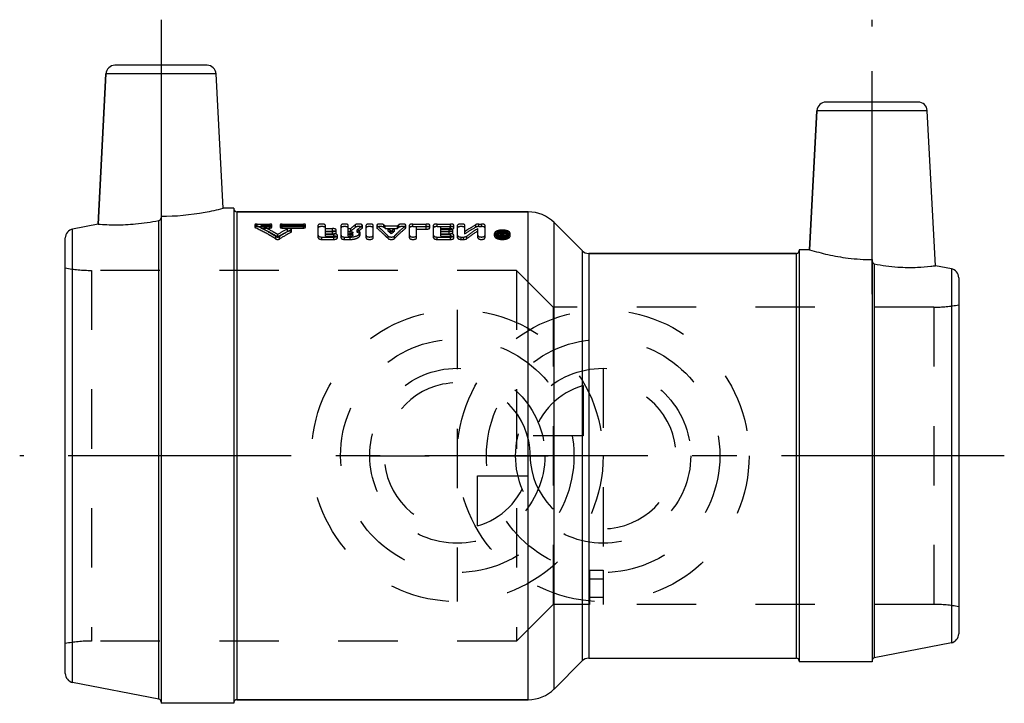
# Model space of a CAD drawing. Header units: millimetres. Extents: x 446 to 554, y 465 to 540.
import ezdxf

# ---------------------------------------------------------------- set-up
doc = ezdxf.new("R2010")
doc.units = ezdxf.units.MM
doc.header["$LTSCALE"] = 65.185185
doc.linetypes.add('CENTER', pattern=[0.6, 0.375, -0.075, 0.075, -0.075])
doc.linetypes.add('HIDDEN', pattern=[0.2, 0.1, -0.1])
for name, color, linetype in [('ACHSEN_1', 7, 'CONTINUOUS'), ('ACHSEN_S', 7, 'CONTINUOUS'), ('KOERPER', 7, 'CONTINUOUS'), ('KONST.EL_MIT_GEO', 7, 'CONTINUOUS'), ('KURVEN', 7, 'CONTINUOUS')]:
    doc.layers.add(name, color=color, linetype=linetype)

msp = doc.modelspace()

# ---------------------------------------------------------------- linework, layer by layer
at = {"layer": 'ACHSEN_1', "color": 2, "linetype": 'CENTER'}
for p, q in [((461.5, 539.99), (461.5, 510.53)), ((539.5, 509.89), (539.5, 539.99))]:
    msp.add_line(p, q, dxfattribs=at)
at = {"layer": 'ACHSEN_S', "color": 2, "linetype": 'CENTER'}
msp.add_line((554, 492.16), (446, 492.16), dxfattribs=at)
at = {"layer": 'KOERPER', "color": 7, "linetype": 'Continuous'}
for p, q in [((454.59, 517.57), (455.45, 534.04)), ((468.32, 519.31), (467.55, 534.04)), ((532.65, 514.76), (533.45, 530.01)), ((546.44, 513.01), (545.55, 530.01)), ((461.5, 518.43), (461.5, 465.01)), ((469.5, 519.31), (468.32, 519.31)), ((469.5, 519.31), (469.5, 465.01)), ((469.8, 518.91), (501.79, 518.91)), ((461.26, 465.46), (461.26, 517.96)), ((504.62, 517.74), (507.71, 514.66)), ((508.41, 514.36), (531.2, 514.36)), ((532.65, 514.76), (531.5, 514.76)), ((531.5, 514.76), (531.5, 469.56)), ((539.5, 513.68), (539.5, 469.56)), ((539.74, 513.2), (539.74, 470.01)), ((508.41, 469.96), (531.2, 469.96)), ((504.62, 466.58), (507.71, 469.67)), ((539.5, 469.56), (531.5, 469.56)), ((469.5, 465.01), (461.5, 465.01)), ((469.8, 465.41), (501.79, 465.41))]:
    msp.add_line(p, q, dxfattribs=at)
for points, knots in [([(461.5, 518.43), (463.12, 518.43), (465.42, 518.65), (467.66, 519.14), (468.32, 519.31)], [0, 0, 0, 0, 0.704242, 1, 1, 1, 1]), ([(454.59, 517.57), (455.23, 517.52), (456.61, 517.46), (458.84, 517.57), (460.41, 517.8), (461.26, 517.96)], [0, 0, 0, 0, 0.290519, 0.614697, 1, 1, 1, 1]), ([(461.26, 517.96), (461.33, 517.97), (461.45, 518.06), (461.5, 518.2), (461.5, 518.27)], [0, 0, 0, 0, 0.499335, 1, 1, 1, 1]), ([(532.65, 514.76), (533.31, 514.56), (534.7, 514.19), (536.99, 513.78), (538.62, 513.68), (539.5, 513.68)], [0, 0, 0, 0, 0.297054, 0.619867, 1, 1, 1, 1]), ([(539.5, 513.52), (539.5, 513.45), (539.54, 513.3), (539.67, 513.22), (539.74, 513.2)], [0, 0, 0, 0, 0.501006, 1, 1, 1, 1]), ([(539.74, 513.2), (540.59, 513.04), (542.17, 512.82), (544.25, 512.8), (545.63, 512.91), (546.27, 512.99), (546.44, 513.01)], [0, 0, 0, 0, 0.385293, 0.70914, 0.924349, 1, 1, 1, 1])]:
    msp.add_open_spline(points, degree=3, knots=knots, dxfattribs=at)
at = {"layer": 'KONST.EL_MIT_GEO', "color": 7, "linetype": 'Continuous'}
for p, q in [((466.55, 534.99), (456.45, 534.99)), ((455.45, 534.04), (454.59, 517.57)), ((467.55, 534.04), (455.45, 534.04)), ((544.55, 530.96), (534.45, 530.96)), ((533.45, 530.01), (532.65, 514.76)), ((545.55, 530.01), (533.45, 530.01)), ((469.8, 518.91), (469.8, 465.41)), ((501.79, 518.91), (469.8, 518.91)), ((501.79, 465.41), (501.79, 518.91)), ((454.59, 517.57), (451.81, 517.03)), ((504.62, 466.58), (504.62, 517.74)), ((507.71, 514.66), (504.62, 517.74)), ((451.81, 467.3), (451.81, 517.03)), ((451, 468.28), (451, 516.05)), ((507.71, 514.66), (507.71, 469.67)), ((508.41, 514.36), (508.41, 469.96)), ((531.2, 514.36), (508.41, 514.36)), ((531.2, 469.96), (531.2, 514.36)), ((548.19, 512.67), (546.44, 513.01)), ((548.19, 512.67), (548.19, 471.65)), ((549, 511.69), (549, 472.63)), ((548.19, 471.65), (539.74, 470.01)), ((461.26, 465.46), (451.81, 467.3)), ((501.79, 465.41), (469.8, 465.41))]:
    msp.add_line(p, q, dxfattribs=at)
at = {"layer": 'KONST.EL_MIT_GEO', "color": 8, "linetype": 'HIDDEN'}
for p, q in [((469.5, 519.21), (469.5, 465.11)), ((461.5, 518.27), (461.5, 465.17)), ((471.8, 517.5), (471.8, 517.22)), ((471.85, 517.17), (471.85, 517.45)), ((472.03, 517.3), (472.03, 517.58)), ((472.03, 517.58), (473.42, 517.58)), ((472.49, 517.14), (472.49, 517.42)), ((472.49, 517.42), (473.42, 517.42)), ((473.42, 517.14), (473.42, 517.58)), ((473.65, 517.22), (473.65, 517.5)), ((474.57, 517.5), (474.57, 517.22)), ((474.8, 517.14), (474.8, 517.58)), ((474.8, 517.58), (477.12, 517.58)), ((474.8, 517.42), (477.12, 517.42)), ((477.12, 517.14), (477.12, 517.58)), ((477.35, 517.22), (477.35, 517.5)), ((478.74, 516.07), (478.74, 517.44)), ((479.53, 516.8), (479.53, 517.44)), ((481.25, 516.07), (481.25, 517.44)), ((482.04, 516.8), (482.04, 517.44)), ((482.83, 517.22), (482.83, 517.5)), ((483.55, 517.1), (483.55, 517.38)), ((483.59, 517.16), (483.59, 517.44)), ((483.99, 516.07), (483.99, 517.44)), ((484.78, 516.07), (484.78, 517.44)), ((485.18, 517.44), (485.18, 517.16)), ((485.21, 517.1), (485.21, 517.38)), ((485.93, 517.22), (485.93, 517.5)), ((486.08, 517.1), (486.08, 517.38)), ((486.08, 517.38), (487.45, 517.38)), ((487.45, 517.1), (487.45, 517.38)), ((487.59, 517.22), (487.59, 517.5)), ((488.32, 517.1), (488.32, 517.38)), ((488.35, 517.16), (488.35, 517.44)), ((488.75, 516.07), (488.75, 517.44)), ((489.14, 517.3), (489.14, 517.58)), ((489.14, 517.58), (490.6, 517.58)), ((490.6, 517.3), (490.6, 517.58)), ((490.99, 517.16), (490.99, 517.44)), ((491.39, 516.07), (491.39, 517.44)), ((491.78, 517.3), (491.78, 517.58)), ((491.78, 517.58), (493.24, 517.58)), ((493.24, 517.3), (493.24, 517.58)), ((493.63, 517.16), (493.63, 517.44)), ((494.03, 516.07), (494.03, 517.44)), ((494.82, 516.48), (494.82, 517.44)), ((496.05, 517.23), (496.05, 517.52)), ((496.38, 517.3), (496.38, 517.58)), ((496.38, 517.58), (496.65, 517.58)), ((496.65, 517.3), (496.65, 517.58)), ((497.04, 516.07), (497.04, 517.44)), ((472.03, 517.3), (473.42, 517.3)), ((472.49, 517.14), (473.42, 517.14)), ((474.3, 516.17), (474.3, 516.44)), ((474.8, 517.3), (477.12, 517.3)), ((474.8, 517.14), (477.12, 517.14)), ((475.39, 516.77), (475.39, 517.05)), ((475.76, 516.66), (475.76, 516.94)), ((475.8, 516.72), (475.8, 516.99)), ((479.53, 517.08), (480.32, 517.08)), ((479.53, 516.8), (480.32, 516.8)), ((479.53, 516.24), (479.53, 516.76)), ((479.53, 516.76), (480.32, 516.76)), ((479.53, 516.51), (480.45, 516.51)), ((479.53, 516.48), (480.32, 516.48)), ((479.53, 516.24), (480.45, 516.24)), ((480.32, 516.8), (480.32, 517.08)), ((480.32, 516.48), (480.32, 516.76)), ((480.45, 516.24), (480.45, 516.51)), ((480.72, 516.65), (480.72, 516.92)), ((480.85, 516.07), (480.85, 516.34)), ((482.04, 517.08), (482.31, 517.08)), ((482.04, 516.8), (482.31, 516.8)), ((482.04, 516.24), (482.04, 516.76)), ((482.04, 516.76), (482.26, 516.76)), ((482.04, 516.51), (482.26, 516.51)), ((482.04, 516.48), (482.26, 516.48)), ((482.04, 516.24), (482.26, 516.24)), ((482.26, 516.24), (482.26, 516.76)), ((482.31, 516.8), (482.31, 517.08)), ((482.54, 516.37), (482.54, 516.64)), ((483.03, 516.67), (483.03, 516.95)), ((483.33, 516.37), (483.33, 516.64)), ((486.08, 517.1), (487.45, 517.1)), ((486.4, 516), (486.4, 516.26)), ((486.43, 516.8), (486.43, 517.08)), ((486.43, 517.08), (487.1, 517.08)), ((486.43, 516.8), (487.1, 516.8)), ((486.76, 516.5), (486.76, 516.77)), ((487.1, 516.8), (487.1, 517.08)), ((487.13, 516), (487.13, 516.26)), ((489.14, 517.3), (490.6, 517.3)), ((489.54, 516.07), (489.54, 517.3)), ((489.54, 517.3), (490.6, 517.3)), ((489.54, 517.02), (490.6, 517.02)), ((490.6, 517.02), (490.6, 517.3)), ((491.78, 517.3), (493.24, 517.3)), ((492.18, 516.8), (492.18, 517.3)), ((492.18, 517.3), (493.24, 517.3)), ((492.18, 517.08), (493.1, 517.08)), ((492.18, 517.02), (493.24, 517.02)), ((492.18, 516.8), (493.1, 516.8)), ((492.18, 516.24), (492.18, 516.76)), ((492.18, 516.76), (493.1, 516.76)), ((492.18, 516.51), (493.24, 516.51)), ((492.18, 516.48), (493.1, 516.48)), ((492.18, 516.24), (493.24, 516.24)), ((493.1, 516.8), (493.1, 517.08)), ((493.1, 516.48), (493.1, 516.76)), ((493.24, 517.02), (493.24, 517.3)), ((493.24, 516.24), (493.24, 516.51)), ((493.5, 516.65), (493.5, 516.92)), ((493.63, 516.07), (493.63, 516.34)), ((496.25, 516.07), (496.25, 517.08)), ((496.38, 517.3), (496.65, 517.3)), ((498.08, 516.27), (498.08, 516.54)), ((498.28, 516.27), (498.28, 516.54)), ((498.74, 516.07), (498.74, 516.74)), ((498.74, 516.74), (498.87, 516.74)), ((498.74, 516.47), (498.87, 516.47)), ((498.74, 516.34), (498.94, 516.34)), ((498.83, 516.13), (498.83, 516.52)), ((498.83, 516.52), (498.94, 516.52)), ((498.83, 516.4), (498.94, 516.4)), ((498.83, 516.25), (498.94, 516.25)), ((498.87, 516.31), (498.87, 516.74)), ((498.87, 516.58), (498.91, 516.58)), ((498.87, 516.31), (498.91, 516.31)), ((498.91, 516.31), (498.91, 516.58)), ((498.94, 516.07), (498.94, 516.52)), ((499, 516.47), (499, 516.74)), ((499, 516.74), (499.14, 516.74)), ((499, 516.47), (499.14, 516.47)), ((499.01, 516.16), (499.01, 516.49)), ((499.04, 516.29), (499.04, 516.56)), ((499.14, 516.16), (499.14, 516.74)), ((499.6, 516.27), (499.6, 516.54)), ((499.8, 516.27), (499.8, 516.54)), ((474.11, 515.93), (474.11, 516.2)), ((474.49, 515.93), (474.49, 516.2)), ((479.13, 515.89), (479.13, 516.15)), ((479.13, 516.15), (480.45, 516.15)), ((479.13, 515.89), (480.45, 515.89)), ((480.45, 515.89), (480.45, 516.15)), ((481.64, 515.89), (481.64, 516.15)), ((481.64, 516.15), (482.26, 516.15)), ((481.64, 515.89), (482.26, 515.89)), ((482.26, 515.89), (482.26, 516.15)), ((491.78, 515.89), (491.78, 516.15)), ((491.78, 516.15), (493.24, 516.15)), ((491.78, 515.89), (493.24, 515.89)), ((493.24, 515.89), (493.24, 516.15)), ((494.43, 515.89), (494.43, 516.15)), ((494.43, 516.15), (494.69, 516.15)), ((494.43, 515.89), (494.69, 515.89)), ((494.69, 515.89), (494.69, 516.15)), ((495.03, 515.97), (495.03, 516.24)), ((498.74, 516.07), (498.94, 516.07)), ((498.83, 516.13), (498.94, 516.13)), ((531.5, 514.66), (531.5, 469.66)), ((539.5, 513.52), (539.5, 469.76)), ((453.86, 512.49), (453.86, 471.84)), ((500.5, 512.49), (453.86, 512.49)), ((500.5, 512.49), (500.5, 471.84)), ((504.52, 508.46), (500.5, 512.49)), ((504.52, 508.46), (504.52, 475.86)), ((546.27, 508.46), (504.52, 508.46)), ((546.27, 508.46), (546.27, 475.86)), ((508.5, 479.62), (510, 479.62)), ((508.5, 479.62), (508.5, 475.86)), ((510, 479.62), (510, 475.86)), ((508.5, 478.66), (510, 478.66)), ((508.5, 476.65), (510, 476.65)), ((504.52, 475.86), (500.5, 471.84)), ((508.5, 475.86), (504.52, 475.86)), ((546.27, 475.86), (510, 475.86)), ((500.5, 471.84), (453.86, 471.84))]:
    msp.add_line(p, q, dxfattribs=at)
at = {"layer": 'KONST.EL_MIT_GEO', "color": 7, "linetype": 'Continuous'}
for centre, radius, start, end in [((456.45, 533.99), 1, 90, 177), ((466.55, 533.99), 1, 3, 90), ((534.45, 529.96), 1, 90, 177), ((544.55, 529.96), 1, 3, 90), ((469.8, 519.21), 0.3, 180, 270), ((501.79, 514.91), 4, 45, 90), ((452, 516.05), 1, 101, 180), ((508.41, 515.36), 1, 225, 270), ((531.2, 514.66), 0.3, 270, 360), ((548, 511.69), 1, 0, 79), ((548, 472.63), 1, 281, 360), ((508.41, 468.96), 1, 90, 135), ((531.2, 469.66), 0.3, 0, 90), ((539.8, 469.72), 0.3, 101, 180), ((452, 468.28), 1, 180, 259), ((501.79, 469.41), 4, 270, 315), ((461.2, 465.17), 0.3, 0, 79), ((469.8, 465.11), 0.3, 90, 172.5002)]:
    msp.add_arc(centre, radius, start, end, dxfattribs=at)
at = {"layer": 'KONST.EL_MIT_GEO', "color": 8, "linetype": 'HIDDEN'}
for centre, radius, start, end in [((490.71, 507.15), 13.01, 127.2487, 130.2111), ((491.88, 506.78), 13.48, 128.1632, 131.0407), ((478.56, 508.34), 11.75, 50.2589, 51.1588), ((494.96, 508.34), 11.75, 128.8412, 129.7411), ((486.54, 496.07), 23.76, 118.0081, 121.0087), ((486.48, 495.68), 23.83, 117.7435, 120.7271), ((487.38, 495.62), 24.29, 118.6055, 122.0636), ((487.31, 495.23), 24.35, 118.337, 121.7766), ((490.64, 506.84), 12.98, 126.9407, 129.8962), ((491.8, 506.48), 13.45, 127.8526, 130.7243), ((478.63, 508.04), 11.73, 50.5728, 51.4706), ((477.2, 506.79), 13.82, 46.2308, 48.1361), ((477.3, 506.5), 13.76, 46.55, 48.4537), ((496.32, 506.79), 13.82, 131.8639, 133.7692), ((496.23, 506.5), 13.76, 131.5463, 133.45), ((494.9, 508.04), 11.73, 128.5294, 129.4272), ((504.88, 501.45), 18.09, 119.2334, 123.781), ((506.74, 500.5), 19.62, 122.3132, 126.6491), ((506.66, 500.16), 19.63, 122.024, 126.3432), ((498.94, 517.66), 1.41, 267.2659, 272.6484), ((511.82, 510.03), 14.47, 152.7089, 153.1222), ((511.4, 509.91), 14.03, 152.1099, 152.8668), ((498.94, 516.54), 0.148, 269.9513, 274.792), ((511.37, 510.27), 13.96, 152.3697, 152.7084), ((498.94, 517.64), 1.39, 272.6391, 275.6004), ((511.79, 510.12), 14.28, 152.374, 153.1843), ((498.97, 516.3), 0.277, 70.7526, 74.8264), ((511.57, 509.89), 14.07, 152.1106, 152.9262), ((498.95, 517.57), 1.32, 275.5952, 278.2346), ((498.96, 517.47), 1.23, 278.2284, 281.5157), ((453.86, 527.49), 15, 259.0119, 270), ((546.27, 523.46), 15, 270, 280.4753), ((546.27, 460.86), 15, 79.5247, 90), ((453.86, 456.84), 15, 90, 100.9881), ((469.8, 465.11), 0.3, 172.5002, 180)]:
    msp.add_arc(centre, radius, start, end, dxfattribs=at)
for points, knots in [([(472.03, 517.58), (472, 517.58), (471.94, 517.58), (471.87, 517.56), (471.8, 517.53), (471.8, 517.5)], [0, 0, 0, 0, 0.349961, 0.652601, 1, 1, 1, 1]), ([(471.8, 517.5), (471.8, 517.5), (471.81, 517.47), (471.83, 517.46), (471.85, 517.45)], [0, 0, 0, 0, 0.192476, 1, 1, 1, 1]), ([(474.11, 516.2), (473.93, 516.31), (473.19, 516.76), (472.43, 517.17), (471.85, 517.45)], [0, 0, 0, 0, 0.255367, 1, 1, 1, 1]), ([(474.3, 516.44), (474.15, 516.52), (473.56, 516.87), (472.95, 517.19), (472.49, 517.42)], [0, 0, 0, 0, 0.254261, 1, 1, 1, 1]), ([(473.65, 517.5), (473.65, 517.53), (473.58, 517.56), (473.5, 517.58), (473.45, 517.58), (473.42, 517.58)], [0, 0, 0, 0, 0.346102, 0.649178, 1, 1, 1, 1]), ([(473.42, 517.42), (473.47, 517.42), (473.55, 517.42), (473.65, 517.47), (473.65, 517.5)], [0, 0, 0, 0, 0.650054, 1, 1, 1, 1]), ([(474.8, 517.58), (474.75, 517.58), (474.67, 517.58), (474.57, 517.53), (474.57, 517.5)], [0, 0, 0, 0, 0.651431, 1, 1, 1, 1]), ([(474.57, 517.5), (474.57, 517.47), (474.64, 517.44), (474.72, 517.42), (474.77, 517.42), (474.8, 517.42)], [0, 0, 0, 0, 0.347432, 0.650179, 1, 1, 1, 1]), ([(477.35, 517.5), (477.35, 517.53), (477.28, 517.56), (477.2, 517.58), (477.15, 517.58), (477.12, 517.58)], [0, 0, 0, 0, 0.346102, 0.649178, 1, 1, 1, 1]), ([(477.12, 517.42), (477.17, 517.42), (477.25, 517.42), (477.35, 517.47), (477.35, 517.5)], [0, 0, 0, 0, 0.650054, 1, 1, 1, 1]), ([(479.53, 517.44), (479.53, 517.46), (479.49, 517.51), (479.4, 517.55), (479.28, 517.58), (479.13, 517.58), (478.99, 517.58), (478.86, 517.55), (478.77, 517.51), (478.74, 517.46), (478.74, 517.44)], [0, 0, 0, 0, 0.069566, 0.178618, 0.327681, 0.500013, 0.672346, 0.821398, 0.930437, 1, 1, 1, 1]), ([(482.04, 517.44), (482.04, 517.46), (482, 517.51), (481.91, 517.55), (481.79, 517.58), (481.64, 517.58), (481.5, 517.58), (481.37, 517.55), (481.28, 517.51), (481.25, 517.46), (481.25, 517.44)], [0, 0, 0, 0, 0.069566, 0.178618, 0.327681, 0.500013, 0.672346, 0.821398, 0.930437, 1, 1, 1, 1]), ([(483.59, 517.44), (483.59, 517.48), (483.51, 517.53), (483.4, 517.56), (483.28, 517.58), (483.15, 517.58), (483.02, 517.57), (482.92, 517.55), (482.86, 517.52), (482.83, 517.5)], [0, 0, 0, 0, 0.151436, 0.279735, 0.433739, 0.598774, 0.75785, 0.895322, 1, 1, 1, 1]), ([(483.55, 517.38), (483.56, 517.39), (483.58, 517.4), (483.59, 517.42), (483.59, 517.44)], [0, 0, 0, 0, 0.299837, 1, 1, 1, 1]), ([(484.78, 517.44), (484.78, 517.46), (484.74, 517.51), (484.65, 517.55), (484.53, 517.58), (484.38, 517.58), (484.24, 517.58), (484.11, 517.55), (484.02, 517.51), (483.99, 517.46), (483.99, 517.44)], [0, 0, 0, 0, 0.069566, 0.178618, 0.327681, 0.500013, 0.672346, 0.821398, 0.930437, 1, 1, 1, 1]), ([(485.93, 517.5), (485.91, 517.52), (485.85, 517.54), (485.75, 517.57), (485.62, 517.58), (485.49, 517.58), (485.37, 517.56), (485.26, 517.54), (485.17, 517.48), (485.18, 517.44)], [0, 0, 0, 0, 0.102826, 0.239209, 0.398123, 0.563722, 0.718655, 0.847882, 1, 1, 1, 1]), ([(485.18, 517.44), (485.18, 517.44), (485.18, 517.41), (485.19, 517.39), (485.21, 517.38)], [0, 0, 0, 0, 0.218763, 1, 1, 1, 1]), ([(486.4, 516.26), (486.3, 516.37), (485.92, 516.76), (485.52, 517.13), (485.21, 517.38)], [0, 0, 0, 0, 0.259822, 1, 1, 1, 1]), ([(487.13, 516.26), (487.22, 516.37), (487.6, 516.76), (488.01, 517.13), (488.32, 517.38)], [0, 0, 0, 0, 0.259822, 1, 1, 1, 1]), ([(488.35, 517.44), (488.35, 517.48), (488.27, 517.54), (488.16, 517.56), (488.03, 517.58), (487.9, 517.58), (487.78, 517.57), (487.67, 517.54), (487.61, 517.52), (487.59, 517.5)], [0, 0, 0, 0, 0.152231, 0.281483, 0.436423, 0.601993, 0.760861, 0.897204, 1, 1, 1, 1]), ([(488.32, 517.38), (488.32, 517.39), (488.34, 517.4), (488.35, 517.43), (488.35, 517.44)], [0, 0, 0, 0, 0.296471, 1, 1, 1, 1]), ([(489.14, 517.58), (489.09, 517.58), (489, 517.58), (488.87, 517.55), (488.78, 517.51), (488.75, 517.46), (488.75, 517.44)], [0, 0, 0, 0, 0.344732, 0.642785, 0.860887, 1, 1, 1, 1]), ([(490.99, 517.44), (490.99, 517.46), (490.96, 517.51), (490.87, 517.55), (490.74, 517.58), (490.65, 517.58), (490.6, 517.58)], [0, 0, 0, 0, 0.139083, 0.357202, 0.655254, 1, 1, 1, 1]), ([(490.6, 517.3), (490.65, 517.3), (490.74, 517.3), (490.87, 517.33), (490.96, 517.37), (490.99, 517.42), (490.99, 517.44)], [0, 0, 0, 0, 0.343247, 0.640892, 0.860018, 1, 1, 1, 1]), ([(491.78, 517.58), (491.73, 517.58), (491.64, 517.58), (491.51, 517.55), (491.42, 517.51), (491.39, 517.46), (491.39, 517.44)], [0, 0, 0, 0, 0.344732, 0.642785, 0.860887, 1, 1, 1, 1]), ([(493.63, 517.44), (493.63, 517.46), (493.6, 517.51), (493.51, 517.55), (493.38, 517.58), (493.29, 517.58), (493.24, 517.58)], [0, 0, 0, 0, 0.139083, 0.357202, 0.655254, 1, 1, 1, 1]), ([(493.24, 517.3), (493.29, 517.3), (493.38, 517.3), (493.51, 517.33), (493.6, 517.37), (493.63, 517.42), (493.63, 517.44)], [0, 0, 0, 0, 0.343247, 0.640892, 0.860018, 1, 1, 1, 1]), ([(494.82, 517.44), (494.82, 517.46), (494.79, 517.51), (494.7, 517.55), (494.57, 517.58), (494.43, 517.58), (494.28, 517.58), (494.15, 517.55), (494.07, 517.51), (494.03, 517.46), (494.03, 517.44)], [0, 0, 0, 0, 0.069566, 0.178618, 0.327681, 0.500013, 0.672346, 0.821398, 0.930437, 1, 1, 1, 1]), ([(494.82, 516.76), (494.92, 516.83), (495.32, 517.09), (495.73, 517.34), (496.05, 517.52)], [0, 0, 0, 0, 0.254516, 1, 1, 1, 1]), ([(496.38, 517.58), (496.32, 517.58), (496.2, 517.57), (496.09, 517.54), (496.05, 517.52)], [0, 0, 0, 0, 0.560988, 1, 1, 1, 1]), ([(497.04, 517.44), (497.04, 517.46), (497.01, 517.51), (496.92, 517.55), (496.79, 517.58), (496.7, 517.58), (496.65, 517.58)], [0, 0, 0, 0, 0.139113, 0.357226, 0.655277, 1, 1, 1, 1]), ([(472.03, 517.3), (471.98, 517.3), (471.9, 517.29), (471.82, 517.26), (471.8, 517.23), (471.8, 517.22)], [0, 0, 0, 0, 0.643053, 0.861577, 1, 1, 1, 1]), ([(471.8, 517.22), (471.8, 517.22), (471.81, 517.19), (471.83, 517.18), (471.85, 517.17)], [0, 0, 0, 0, 0.19317, 1, 1, 1, 1]), ([(474.11, 515.93), (473.93, 516.05), (473.19, 516.49), (472.43, 516.89), (471.85, 517.17)], [0, 0, 0, 0, 0.254725, 1, 1, 1, 1]), ([(474.3, 516.17), (474.15, 516.25), (473.56, 516.6), (472.95, 516.92), (472.49, 517.14)], [0, 0, 0, 0, 0.253796, 1, 1, 1, 1]), ([(473.65, 517.22), (473.65, 517.25), (473.58, 517.28), (473.5, 517.3), (473.45, 517.3), (473.42, 517.3)], [0, 0, 0, 0, 0.347092, 0.651034, 1, 1, 1, 1]), ([(473.42, 517.14), (473.47, 517.14), (473.55, 517.15), (473.63, 517.18), (473.65, 517.21), (473.65, 517.22)], [0, 0, 0, 0, 0.64033, 0.862217, 1, 1, 1, 1]), ([(474.8, 517.3), (474.75, 517.3), (474.67, 517.29), (474.6, 517.26), (474.57, 517.23), (474.57, 517.22)], [0, 0, 0, 0, 0.641518, 0.862784, 1, 1, 1, 1]), ([(474.57, 517.22), (474.57, 517.19), (474.67, 517.14), (474.75, 517.14), (474.8, 517.14)], [0, 0, 0, 0, 0.349173, 1, 1, 1, 1]), ([(475.8, 516.99), (475.8, 517.02), (475.76, 517.05), (475.71, 517.07), (475.62, 517.09), (475.51, 517.09), (475.42, 517.07), (475.39, 517.05)], [0, 0, 0, 0, 0.152636, 0.273015, 0.41745, 0.733215, 1, 1, 1, 1]), ([(475.8, 516.72), (475.8, 516.74), (475.76, 516.77), (475.7, 516.79), (475.62, 516.81), (475.51, 516.81), (475.42, 516.79), (475.39, 516.77)], [0, 0, 0, 0, 0.154007, 0.274011, 0.419639, 0.733692, 1, 1, 1, 1]), ([(475.76, 516.94), (475.76, 516.94), (475.78, 516.95), (475.8, 516.98), (475.8, 516.99)], [0, 0, 0, 0, 0.31658, 1, 1, 1, 1]), ([(475.76, 516.66), (475.76, 516.67), (475.78, 516.68), (475.8, 516.7), (475.8, 516.72)], [0, 0, 0, 0, 0.32768, 1, 1, 1, 1]), ([(477.35, 517.22), (477.35, 517.25), (477.28, 517.28), (477.2, 517.3), (477.15, 517.3), (477.12, 517.3)], [0, 0, 0, 0, 0.347092, 0.651034, 1, 1, 1, 1]), ([(477.12, 517.14), (477.17, 517.14), (477.25, 517.15), (477.33, 517.18), (477.35, 517.21), (477.35, 517.22)], [0, 0, 0, 0, 0.64033, 0.862217, 1, 1, 1, 1]), ([(479.53, 517.16), (479.53, 517.18), (479.49, 517.23), (479.4, 517.27), (479.28, 517.29), (479.13, 517.3), (478.99, 517.29), (478.86, 517.27), (478.77, 517.23), (478.74, 517.18), (478.74, 517.16)], [0, 0, 0, 0, 0.069414, 0.179024, 0.328134, 0.49999, 0.672016, 0.82097, 0.930736, 1, 1, 1, 1]), ([(478.74, 516.34), (478.74, 516.28), (478.84, 516.2), (478.98, 516.16), (479.08, 516.15), (479.13, 516.15)], [0, 0, 0, 0, 0.37431, 0.666877, 1, 1, 1, 1]), ([(480.72, 516.92), (480.72, 516.98), (480.61, 517.04), (480.47, 517.07), (480.37, 517.08), (480.32, 517.08)], [0, 0, 0, 0, 0.36015, 0.657843, 1, 1, 1, 1]), ([(480.32, 516.76), (480.37, 516.76), (480.47, 516.77), (480.61, 516.8), (480.72, 516.87), (480.72, 516.92)], [0, 0, 0, 0, 0.340492, 0.637631, 1, 1, 1, 1]), ([(480.72, 516.65), (480.72, 516.7), (480.61, 516.77), (480.47, 516.8), (480.37, 516.8), (480.32, 516.8)], [0, 0, 0, 0, 0.361169, 0.66046, 1, 1, 1, 1]), ([(480.32, 516.48), (480.37, 516.48), (480.47, 516.49), (480.61, 516.53), (480.72, 516.59), (480.72, 516.65)], [0, 0, 0, 0, 0.338308, 0.636359, 1, 1, 1, 1]), ([(480.85, 516.34), (480.85, 516.39), (480.74, 516.47), (480.6, 516.5), (480.51, 516.51), (480.45, 516.51)], [0, 0, 0, 0, 0.372086, 0.6652, 1, 1, 1, 1]), ([(480.45, 516.15), (480.51, 516.15), (480.6, 516.16), (480.75, 516.2), (480.85, 516.28), (480.85, 516.34)], [0, 0, 0, 0, 0.333164, 0.625741, 1, 1, 1, 1]), ([(480.85, 516.07), (480.85, 516.12), (480.74, 516.2), (480.6, 516.24), (480.51, 516.24), (480.45, 516.24)], [0, 0, 0, 0, 0.374183, 0.668671, 1, 1, 1, 1]), ([(482.04, 517.16), (482.04, 517.18), (482, 517.23), (481.91, 517.27), (481.79, 517.29), (481.64, 517.3), (481.5, 517.29), (481.37, 517.27), (481.28, 517.23), (481.25, 517.18), (481.25, 517.16)], [0, 0, 0, 0, 0.069414, 0.179024, 0.328134, 0.49999, 0.672016, 0.82097, 0.930736, 1, 1, 1, 1]), ([(481.25, 516.34), (481.25, 516.28), (481.35, 516.2), (481.49, 516.16), (481.59, 516.15), (481.64, 516.15)], [0, 0, 0, 0, 0.37431, 0.666877, 1, 1, 1, 1]), ([(482.26, 516.76), (482.29, 516.76), (482.36, 516.75), (482.46, 516.73), (482.54, 516.68), (482.54, 516.64)], [0, 0, 0, 0, 0.338044, 0.633511, 1, 1, 1, 1]), ([(482.26, 516.15), (482.4, 516.15), (482.66, 516.18), (482.96, 516.26), (483.15, 516.37), (483.27, 516.47), (483.33, 516.57), (483.33, 516.64)], [0, 0, 0, 0, 0.330434, 0.620647, 0.741315, 0.843569, 1, 1, 1, 1]), ([(482.54, 516.64), (482.54, 516.6), (482.46, 516.55), (482.36, 516.52), (482.29, 516.51), (482.26, 516.51)], [0, 0, 0, 0, 0.368026, 0.66303, 1, 1, 1, 1]), ([(482.26, 516.48), (482.29, 516.48), (482.36, 516.48), (482.46, 516.46), (482.54, 516.4), (482.54, 516.37)], [0, 0, 0, 0, 0.335132, 0.632382, 1, 1, 1, 1]), ([(482.26, 515.89), (482.4, 515.89), (482.6, 515.9), (482.85, 515.97), (483.1, 516.06), (483.33, 516.21), (483.33, 516.37)], [0, 0, 0, 0, 0.334569, 0.489362, 0.628259, 1, 1, 1, 1]), ([(482.54, 516.37), (482.54, 516.33), (482.46, 516.27), (482.36, 516.25), (482.29, 516.24), (482.26, 516.24)], [0, 0, 0, 0, 0.369751, 0.664181, 1, 1, 1, 1]), ([(483.59, 517.16), (483.59, 517.2), (483.51, 517.25), (483.4, 517.28), (483.28, 517.3), (483.15, 517.3), (483.02, 517.29), (482.92, 517.26), (482.86, 517.24), (482.83, 517.22)], [0, 0, 0, 0, 0.151727, 0.28083, 0.434128, 0.59948, 0.757406, 0.895473, 1, 1, 1, 1]), ([(483.33, 516.64), (483.33, 516.7), (483.28, 516.8), (483.16, 516.89), (483.08, 516.93), (483.03, 516.95)], [0, 0, 0, 0, 0.413899, 0.681434, 1, 1, 1, 1]), ([(483.33, 516.37), (483.33, 516.43), (483.25, 516.57), (483.11, 516.64), (483.03, 516.67)], [0, 0, 0, 0, 0.415258, 1, 1, 1, 1]), ([(483.55, 517.1), (483.56, 517.11), (483.58, 517.12), (483.59, 517.14), (483.59, 517.16)], [0, 0, 0, 0, 0.307396, 1, 1, 1, 1]), ([(484.78, 517.16), (484.78, 517.18), (484.74, 517.23), (484.65, 517.27), (484.53, 517.29), (484.38, 517.3), (484.24, 517.29), (484.11, 517.27), (484.02, 517.23), (483.99, 517.18), (483.99, 517.16)], [0, 0, 0, 0, 0.069414, 0.179024, 0.328134, 0.49999, 0.672016, 0.82097, 0.930736, 1, 1, 1, 1]), ([(483.99, 516.34), (483.99, 516.28), (484.09, 516.2), (484.23, 516.16), (484.38, 516.15), (484.53, 516.16), (484.67, 516.2), (484.78, 516.28), (484.78, 516.34)], [0, 0, 0, 0, 0.187161, 0.333478, 0.500012, 0.666545, 0.812852, 1, 1, 1, 1]), ([(485.93, 517.22), (485.91, 517.23), (485.85, 517.26), (485.75, 517.29), (485.62, 517.3), (485.49, 517.3), (485.37, 517.28), (485.26, 517.25), (485.18, 517.2), (485.18, 517.16)], [0, 0, 0, 0, 0.102926, 0.23955, 0.397504, 0.563237, 0.717347, 0.847571, 1, 1, 1, 1]), ([(485.18, 517.16), (485.18, 517.16), (485.18, 517.13), (485.19, 517.11), (485.21, 517.1)], [0, 0, 0, 0, 0.21696, 1, 1, 1, 1]), ([(486.4, 516), (486.3, 516.1), (485.92, 516.48), (485.52, 516.85), (485.21, 517.1)], [0, 0, 0, 0, 0.259521, 1, 1, 1, 1]), ([(486.4, 516.26), (486.44, 516.22), (486.56, 516.17), (486.76, 516.14), (486.96, 516.17), (487.09, 516.22), (487.13, 516.26)], [0, 0, 0, 0, 0.215209, 0.500008, 0.784798, 1, 1, 1, 1]), ([(487.13, 516), (487.22, 516.1), (487.6, 516.48), (488.01, 516.85), (488.32, 517.1)], [0, 0, 0, 0, 0.259521, 1, 1, 1, 1]), ([(488.35, 517.16), (488.35, 517.2), (488.26, 517.25), (488.16, 517.28), (488.03, 517.3), (487.9, 517.3), (487.78, 517.29), (487.67, 517.26), (487.61, 517.23), (487.59, 517.22)], [0, 0, 0, 0, 0.152502, 0.282606, 0.436765, 0.602664, 0.760388, 0.897354, 1, 1, 1, 1]), ([(488.32, 517.1), (488.32, 517.11), (488.34, 517.12), (488.35, 517.14), (488.35, 517.16)], [0, 0, 0, 0, 0.304138, 1, 1, 1, 1]), ([(489.14, 517.3), (489.09, 517.3), (489, 517.29), (488.87, 517.27), (488.78, 517.23), (488.75, 517.18), (488.75, 517.16)], [0, 0, 0, 0, 0.343216, 0.641978, 0.86124, 1, 1, 1, 1]), ([(488.75, 516.34), (488.75, 516.28), (488.85, 516.2), (488.99, 516.16), (489.14, 516.15), (489.29, 516.16), (489.43, 516.2), (489.54, 516.28), (489.54, 516.34)], [0, 0, 0, 0, 0.187161, 0.333478, 0.500012, 0.666545, 0.812852, 1, 1, 1, 1]), ([(490.99, 517.16), (490.99, 517.18), (490.96, 517.23), (490.87, 517.27), (490.74, 517.29), (490.65, 517.3), (490.6, 517.3)], [0, 0, 0, 0, 0.139504, 0.357705, 0.657501, 1, 1, 1, 1]), ([(490.6, 517.02), (490.65, 517.02), (490.74, 517.02), (490.87, 517.05), (490.96, 517.09), (490.99, 517.14), (490.99, 517.16)], [0, 0, 0, 0, 0.341595, 0.640262, 0.859765, 1, 1, 1, 1]), ([(491.78, 517.3), (491.73, 517.3), (491.64, 517.29), (491.51, 517.27), (491.42, 517.23), (491.39, 517.18), (491.39, 517.16)], [0, 0, 0, 0, 0.343216, 0.641978, 0.86124, 1, 1, 1, 1]), ([(491.39, 516.34), (491.39, 516.28), (491.49, 516.2), (491.64, 516.16), (491.73, 516.15), (491.78, 516.15)], [0, 0, 0, 0, 0.37431, 0.666877, 1, 1, 1, 1]), ([(493.5, 516.92), (493.5, 516.98), (493.39, 517.04), (493.25, 517.07), (493.16, 517.08), (493.1, 517.08)], [0, 0, 0, 0, 0.36015, 0.657843, 1, 1, 1, 1]), ([(493.1, 516.76), (493.16, 516.76), (493.25, 516.77), (493.39, 516.8), (493.5, 516.87), (493.5, 516.92)], [0, 0, 0, 0, 0.340492, 0.637631, 1, 1, 1, 1]), ([(493.5, 516.65), (493.5, 516.7), (493.39, 516.77), (493.25, 516.8), (493.16, 516.8), (493.1, 516.8)], [0, 0, 0, 0, 0.361169, 0.66046, 1, 1, 1, 1]), ([(493.1, 516.48), (493.16, 516.48), (493.25, 516.49), (493.39, 516.53), (493.5, 516.59), (493.5, 516.65)], [0, 0, 0, 0, 0.338308, 0.636359, 1, 1, 1, 1]), ([(493.63, 517.16), (493.63, 517.18), (493.6, 517.23), (493.51, 517.27), (493.38, 517.29), (493.29, 517.3), (493.24, 517.3)], [0, 0, 0, 0, 0.139504, 0.357705, 0.657501, 1, 1, 1, 1]), ([(493.24, 517.02), (493.29, 517.02), (493.38, 517.02), (493.51, 517.05), (493.6, 517.09), (493.63, 517.14), (493.63, 517.16)], [0, 0, 0, 0, 0.341595, 0.640262, 0.859765, 1, 1, 1, 1]), ([(493.63, 516.34), (493.63, 516.39), (493.53, 516.47), (493.39, 516.5), (493.29, 516.51), (493.24, 516.51)], [0, 0, 0, 0, 0.372086, 0.6652, 1, 1, 1, 1]), ([(493.24, 516.15), (493.29, 516.15), (493.39, 516.16), (493.53, 516.2), (493.63, 516.28), (493.63, 516.34)], [0, 0, 0, 0, 0.333164, 0.625741, 1, 1, 1, 1]), ([(493.63, 516.07), (493.63, 516.12), (493.53, 516.2), (493.38, 516.24), (493.29, 516.24), (493.24, 516.24)], [0, 0, 0, 0, 0.374183, 0.668671, 1, 1, 1, 1]), ([(494.82, 517.16), (494.82, 517.18), (494.79, 517.23), (494.7, 517.27), (494.57, 517.29), (494.43, 517.3), (494.28, 517.29), (494.16, 517.27), (494.07, 517.23), (494.03, 517.18), (494.03, 517.16)], [0, 0, 0, 0, 0.069414, 0.179024, 0.328134, 0.49999, 0.672016, 0.82097, 0.930736, 1, 1, 1, 1]), ([(494.03, 516.34), (494.03, 516.28), (494.13, 516.2), (494.28, 516.16), (494.37, 516.15), (494.43, 516.15)], [0, 0, 0, 0, 0.37431, 0.666877, 1, 1, 1, 1]), ([(496.38, 517.3), (496.32, 517.3), (496.2, 517.29), (496.09, 517.26), (496.05, 517.23)], [0, 0, 0, 0, 0.558499, 1, 1, 1, 1]), ([(496.25, 516.34), (496.25, 516.28), (496.35, 516.2), (496.5, 516.16), (496.65, 516.15), (496.79, 516.16), (496.94, 516.2), (497.04, 516.28), (497.04, 516.34)], [0, 0, 0, 0, 0.187161, 0.333478, 0.500012, 0.666545, 0.812852, 1, 1, 1, 1]), ([(497.04, 517.16), (497.04, 517.18), (497.01, 517.23), (496.92, 517.27), (496.79, 517.29), (496.7, 517.3), (496.65, 517.3)], [0, 0, 0, 0, 0.138889, 0.357661, 0.657064, 1, 1, 1, 1]), ([(499.8, 516.54), (499.8, 516.6), (499.75, 516.68), (499.65, 516.75), (499.55, 516.81), (499.42, 516.85), (499.21, 516.9), (498.94, 516.92), (498.67, 516.9), (498.47, 516.85), (498.34, 516.81), (498.23, 516.75), (498.13, 516.68), (498.08, 516.6), (498.08, 516.54)], [0, 0, 0, 0, 0.078029, 0.128495, 0.188386, 0.257272, 0.333691, 0.500002, 0.666313, 0.742732, 0.811617, 0.871508, 0.921971, 1, 1, 1, 1]), ([(499.8, 516.27), (499.8, 516.39), (499.61, 516.52), (499.41, 516.58), (499.21, 516.62), (498.94, 516.64), (498.67, 516.62), (498.47, 516.58), (498.27, 516.52), (498.08, 516.39), (498.08, 516.27)], [0, 0, 0, 0, 0.184073, 0.254262, 0.331886, 0.500215, 0.66852, 0.746104, 0.81624, 1, 1, 1, 1]), ([(498.08, 516.54), (498.08, 516.42), (498.26, 516.29), (498.46, 516.22), (498.67, 516.17), (498.94, 516.14), (499.21, 516.17), (499.42, 516.22), (499.62, 516.29), (499.8, 516.42), (499.8, 516.54)], [0, 0, 0, 0, 0.185684, 0.255617, 0.332789, 0.500002, 0.667215, 0.744386, 0.814319, 1, 1, 1, 1]), ([(498.08, 516.27), (498.08, 516.15), (498.27, 516.02), (498.47, 515.95), (498.67, 515.9), (498.94, 515.88), (499.21, 515.9), (499.42, 515.95), (499.62, 516.02), (499.8, 516.15), (499.8, 516.27)], [0, 0, 0, 0, 0.186912, 0.257113, 0.3342, 0.500226, 0.666231, 0.74328, 0.813434, 1, 1, 1, 1]), ([(498.28, 516.54), (498.28, 516.64), (498.42, 516.73), (498.57, 516.78), (498.73, 516.82), (498.94, 516.83), (499.15, 516.82), (499.31, 516.78), (499.46, 516.73), (499.6, 516.64), (499.6, 516.54)], [0, 0, 0, 0, 0.183565, 0.253562, 0.331179, 0.499996, 0.668812, 0.746432, 0.816434, 1, 1, 1, 1]), ([(498.28, 516.27), (498.28, 516.37), (498.42, 516.46), (498.58, 516.51), (498.73, 516.54), (498.94, 516.56), (499.15, 516.54), (499.3, 516.51), (499.46, 516.46), (499.6, 516.37), (499.6, 516.27)], [0, 0, 0, 0, 0.183945, 0.253986, 0.331407, 0.499721, 0.667532, 0.74546, 0.815527, 1, 1, 1, 1]), ([(498.87, 516.25), (498.8, 516.25), (498.65, 516.27), (498.43, 516.34), (498.28, 516.46), (498.28, 516.54)], [0, 0, 0, 0, 0.336932, 0.627958, 1, 1, 1, 1]), ([(499.6, 516.27), (499.6, 516.18), (499.42, 516.05), (499.19, 515.99), (498.94, 515.97), (498.7, 515.99), (498.46, 516.05), (498.28, 516.18), (498.28, 516.27)], [0, 0, 0, 0, 0.186184, 0.333068, 0.499708, 0.665848, 0.81325, 1, 1, 1, 1]), ([(498.94, 516.52), (498.95, 516.52), (498.98, 516.52), (499.01, 516.5), (499.01, 516.49)], [0, 0, 0, 0, 0.628629, 1, 1, 1, 1]), ([(498.94, 516.34), (498.96, 516.34), (499.01, 516.34), (499.08, 516.36), (499.14, 516.4), (499.14, 516.43)], [0, 0, 0, 0, 0.334646, 0.62807, 1, 1, 1, 1]), ([(498.94, 516.25), (498.95, 516.25), (498.98, 516.25), (499.01, 516.23), (499.01, 516.22)], [0, 0, 0, 0, 0.628471, 1, 1, 1, 1]), ([(499.01, 516.43), (499.01, 516.42), (498.99, 516.4), (498.97, 516.4), (498.95, 516.4)], [0, 0, 0, 0, 0.16677, 1, 1, 1, 1]), ([(499.14, 516.22), (499.14, 516.23), (499.13, 516.25), (499.1, 516.28), (499.06, 516.29), (499.04, 516.29)], [0, 0, 0, 0, 0.182662, 0.531742, 1, 1, 1, 1]), ([(499.13, 516.51), (499.13, 516.51), (499.11, 516.54), (499.08, 516.55), (499.06, 516.56)], [0, 0, 0, 0, 0.200536, 1, 1, 1, 1]), ([(499.14, 516.5), (499.14, 516.5), (499.13, 516.5), (499.13, 516.51), (499.13, 516.51)], [0, 0, 0, 0, 0.492555, 1, 1, 1, 1]), ([(499.6, 516.54), (499.6, 516.48), (499.51, 516.38), (499.36, 516.31), (499.26, 516.28), (499.21, 516.27)], [0, 0, 0, 0, 0.383239, 0.664601, 1, 1, 1, 1]), ([(474.11, 516.2), (474.17, 516.16), (474.3, 516.14), (474.44, 516.16), (474.49, 516.2)], [0, 0, 0, 0, 0.500236, 1, 1, 1, 1]), ([(474.11, 515.93), (474.17, 515.9), (474.3, 515.88), (474.44, 515.9), (474.49, 515.93)], [0, 0, 0, 0, 0.500783, 1, 1, 1, 1]), ([(478.74, 516.07), (478.74, 516.01), (478.84, 515.93), (478.99, 515.9), (479.08, 515.89), (479.13, 515.89)], [0, 0, 0, 0, 0.376743, 0.670352, 1, 1, 1, 1]), ([(480.45, 515.89), (480.51, 515.89), (480.6, 515.9), (480.74, 515.93), (480.85, 516.01), (480.85, 516.07)], [0, 0, 0, 0, 0.329921, 0.623208, 1, 1, 1, 1]), ([(481.25, 516.07), (481.25, 516.01), (481.35, 515.93), (481.5, 515.9), (481.59, 515.89), (481.64, 515.89)], [0, 0, 0, 0, 0.376743, 0.670352, 1, 1, 1, 1]), ([(483.99, 516.07), (483.99, 516.01), (484.09, 515.93), (484.24, 515.9), (484.38, 515.88), (484.53, 515.9), (484.67, 515.93), (484.78, 516.01), (484.78, 516.07)], [0, 0, 0, 0, 0.188528, 0.334813, 0.500028, 0.665391, 0.811508, 1, 1, 1, 1]), ([(486.4, 516), (486.44, 515.95), (486.56, 515.9), (486.76, 515.88), (486.96, 515.9), (487.09, 515.95), (487.13, 516)], [0, 0, 0, 0, 0.219579, 0.497881, 0.77768, 1, 1, 1, 1]), ([(488.75, 516.07), (488.75, 516.01), (488.85, 515.93), (489, 515.9), (489.14, 515.88), (489.29, 515.9), (489.43, 515.93), (489.54, 516.01), (489.54, 516.07)], [0, 0, 0, 0, 0.188528, 0.334813, 0.500028, 0.665391, 0.811508, 1, 1, 1, 1]), ([(491.39, 516.07), (491.39, 516.01), (491.49, 515.93), (491.64, 515.9), (491.73, 515.89), (491.78, 515.89)], [0, 0, 0, 0, 0.376743, 0.670352, 1, 1, 1, 1]), ([(493.24, 515.89), (493.29, 515.89), (493.38, 515.9), (493.53, 515.93), (493.63, 516.01), (493.63, 516.07)], [0, 0, 0, 0, 0.329921, 0.623208, 1, 1, 1, 1]), ([(494.03, 516.07), (494.03, 516.01), (494.14, 515.93), (494.28, 515.9), (494.38, 515.89), (494.43, 515.89)], [0, 0, 0, 0, 0.376743, 0.670352, 1, 1, 1, 1]), ([(494.69, 516.15), (494.75, 516.15), (494.87, 516.17), (494.98, 516.21), (495.03, 516.24)], [0, 0, 0, 0, 0.553396, 1, 1, 1, 1]), ([(494.69, 515.89), (494.75, 515.89), (494.87, 515.9), (494.98, 515.94), (495.03, 515.97)], [0, 0, 0, 0, 0.550398, 1, 1, 1, 1]), ([(496.25, 516.07), (496.25, 516.01), (496.36, 515.93), (496.5, 515.9), (496.65, 515.88), (496.79, 515.9), (496.94, 515.93), (497.04, 516.01), (497.04, 516.07)], [0, 0, 0, 0, 0.188528, 0.334813, 0.500028, 0.665391, 0.811508, 1, 1, 1, 1]), ([(498.94, 516.07), (498.96, 516.07), (499.01, 516.07), (499.08, 516.09), (499.14, 516.13), (499.14, 516.16)], [0, 0, 0, 0, 0.335043, 0.625973, 1, 1, 1, 1]), ([(499.01, 516.16), (499.01, 516.15), (498.98, 516.13), (498.95, 516.13), (498.94, 516.13)], [0, 0, 0, 0, 0.376376, 1, 1, 1, 1])]:
    msp.add_open_spline(points, degree=3, knots=knots, dxfattribs=at)
msp.add_open_spline([(499.14, 516.49), (499.14, 516.49), (499.14, 516.5), (499.14, 516.5)], degree=3, dxfattribs=at)
at = {"layer": 'KURVEN', "color": 8, "linetype": 'HIDDEN'}
for p, q in [((494, 508.16), (494, 476.16)), ((510, 501.76), (510, 476.45)), ((507.8, 499.85), (507.8, 494.36)), ((507.8, 494.36), (502.31, 494.36)), ((484.4, 492.16), (510, 492.16)), ((496.2, 489.96), (501.69, 489.96)), ((496.2, 484.47), (496.2, 489.96))]:
    msp.add_line(p, q, dxfattribs=at)
for centre, radius in [((494, 492.16), 16), ((510, 492.16), 16), ((494, 492.16), 12.8), ((510, 492.16), 12.8), ((494, 492.16), 9.6), ((510, 492.16), 9.6)]:
    msp.add_circle(centre, radius, dxfattribs=at)
for centre, start, end in [((494, 492.16), 0, 270), ((510, 492.16), 180, 90), ((510, 492.16), 105.962, 164.038), ((494, 492.16), 285.962, 344.038)]:
    msp.add_arc(centre, 8, start, end, dxfattribs=at)

doc.saveas('drawing.dxf')
